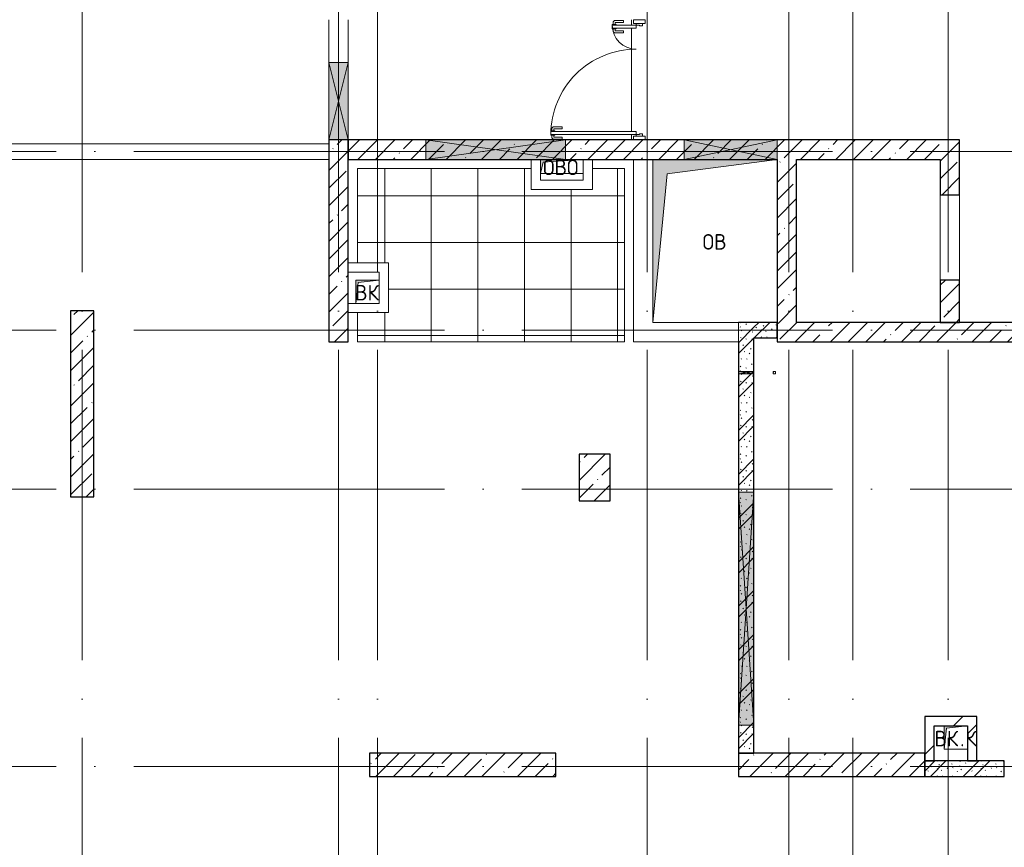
# Model space of a CAD drawing. Header units: millimetres. Extents: x -30540 to 175469, y -11730 to 122288.
# Tile 91 of 119: x 84699 to 97380, y 70835 to 81500. Entities that reach past the tile are written whole.
import ezdxf

# ---------------------------------------------------------------- set-up
doc = ezdxf.new("R2010")
doc.units = ezdxf.units.MM
doc.linetypes.add('ADSK_Линия сетки', pattern=[5000, 4000, -500, 0, -500])
for name, color, linetype, lineweight in [('A-____-NOTE-TEXT', 7, 'Continuous', 18), ('A-DOOR-____-MCUT', 7, 'Continuous', 9), ('A-DOOR-____-OTLN', 7, 'Continuous', 18), ('A-DOOR-FRAM-MCUT', 7, 'Continuous', 9), ('A-DOOR-OPNG-OTLN', 7, 'Continuous', 18), ('A-FLOR-____-OTLN', 7, 'Continuous', 18), ('A-FLOR-____-PATT', 7, 'Continuous', 18), ('A-GLAZ-____-MCUT', 7, 'Continuous', 9), ('A-GLAZ-____-OTLN', 7, 'Continuous', 18), ('A-GLAZ-CWMG-MCUT', 7, 'Continuous', 9), ('A-GLAZ-CWMG-OTLN', 7, 'Continuous', 18), ('A-WALL-____-MCUT', 7, 'Continuous', 40), ('A-WALL-____-OTLN', 7, 'Continuous', 18), ('A-WALL-____-PATT', 7, 'Continuous', 40), ('I-WALL-____-MCUT', 7, 'Continuous', 40), ('M-EQPM-____-OTLN', 7, 'Continuous', 18), ('S-COLS-____-MCUT', 7, 'Continuous', 40), ('S-COLS-____-OTLN', 7, 'Continuous', 18), ('S-GRID-____-OTLN', 7, 'Continuous', 9)]:
    doc.layers.add(name, color=color, linetype=linetype, lineweight=lineweight)
doc.styles.add('GOST Common', font='GOST_Common.ttf', dxfattribs={"height": 200})
pattern_1 = [(45, (0, 0), (-228.0985, 228.0985), []), (45, (228.1, 0), (-228.0985, 228.0985), [403.225, -80.645, 6.706, -73.939])]
pattern_2 = [(135, (300.56, 377.28), (-565.6854, 6e-14), [10, -790]), (135, (349.8, 474.73), (-565.6854, 6e-14), [10, -790]), (135, (423.93, 473.06), (-565.6854, 6e-14), [10, -790]), (135, (229.92, 447.9), (-565.6854, 6e-14), [10, -790]), (135, (155.08, 447.9), (-565.6854, 6e-14), [10, -790]), (135, (114.9, 369.03), (-565.6854, 6e-14), [10, -790]), (135, (132.43, 285.8), (-565.6854, 6e-14), [10, -790]), (135, (214.66, 322), (-565.6854, 6e-14), [10, -790]), (135, (198.16, 261.88), (-565.6854, 6e-14), [10, -790]), (135, (45.2, 272.9), (-565.6854, 6e-14), [10, -790]), (135, (42.32, 336.16), (-565.6854, 6e-14), [10, -790]), (135, (92.26, 192.24), (-565.6854, 6e-14), [10, -790]), (135, (7.07, 149.2), (-565.6854, 6e-14), [10, -790]), (135, (80.6, 95.1), (-565.6854, 6e-14), [10, -790]), (135, (79.53, 36.94), (-565.6854, 6e-14), [10, -790]), (135, (153.87, 74.56), (-565.6854, 6e-14), [10, -790]), (135, (228.35, 124.8), (-565.6854, 6e-14), [10, -790]), (135, (279.75, 180.4), (-565.6854, 6e-14), [10, -790]), (135, (282.9, 31.63), (-565.6854, 6e-14), [10, -790]), (135, (377.38, 53.45), (-565.6854, 6e-14), [10, -790]), (135, (352.28, 102.7), (-565.6854, 6e-14), [10, -790]), (135, (354.05, 0), (-565.6854, 6e-14), [10, -790]), (135, (553.23, 16.45), (-565.6854, 6e-14), [10, -790]), (135, (542.38, 63.45), (-565.6854, 6e-14), [10, -790]), (135, (536.58, 239.3), (-565.6854, 6e-14), [10, -790]), (135, (475.85, 203.9), (-565.6854, 6e-14), [10, -790]), (135, (475.85, 316.54), (-565.6854, 6e-14), [10, -790]), (135, (520.8, 408.7), (-565.6854, 6e-14), [10, -790]), (135, (551.1, 470.8), (-565.6854, 6e-14), [10, -790]), (135, (235.25, 537.93), (-565.6854, 6e-14), [10, -790]), (135, (407.25, 547.65), (-565.6854, 6e-14), [10, -790]), (135, (94.5, 558.6), (-565.6854, 6e-14), [10, -790]), (135, (46.4, 532.3), (-565.6854, 6e-14), [10, -790]), (135, (85.56, 465.04), (-565.6854, 6e-14), [10, -790]), (135, (355.53, 181.14), (-565.6854, 6e-14), [10, -790]), (135, (362.23, 243.6), (-565.6854, 6e-14), [10, -790]), (135, (413.45, 344.1), (-565.6854, 6e-14), [10, -790]), (135, (286.3, 273.25), (-565.6854, 6e-14), [10, -790]), (135, (423.02, 263.72), (-565.6854, 6e-14), [10, -790]), (135, (162.94, 190.2), (-565.6854, 6e-14), [10, -790]), (135, (470.25, 120.93), (-565.6854, 6e-14), [10, -790]), (135, (484.48, 9.78), (-565.6854, 6e-14), [10, -790]), (45, (0, 212.13), (-565.6854, 0), []), (45, (212.13, 0), (-565.6854, 0), []), (45, (353.55, 0), (-565.6854, 0), []), (45, (0, 353.55), (-565.6854, 0), [])]
pattern_3 = [(45, (0, 0), (-424.264, 424.264), []), (45, (0, 282.8), (-424.264, 424.264), [])]

# ---------------------------------------------------------------- blocks, each defined once
blk = doc.blocks.new('КР_Колонна_ЖБ_Прямоугольная - 400x600h_B40-2524595-01 ЭО')
at = {"layer": 'S-COLS-____-OTLN', "lineweight": 5, "true_color": 0xcccccc}
h = blk.add_hatch(dxfattribs=at)
h.set_pattern_fill('FP_59', color=254, style=0, pattern_type=2)
h.set_pattern_definition([(225, (92105.3, 75600), (228.0985, -228.0985), []), (225, (91877.2, 75600), (228.0985, -228.0985), [403.225, -80.645, 6.706, -73.939])])
h.paths.add_polyline_path([(-200, 300), (-200, -300), (200, -300), (200, 300)])
at = {"layer": 'S-COLS-____-MCUT', "color": 254, "lineweight": 30, "true_color": 0xcccccc}
for p, q in [((200, 300), (-200, 300)), ((-200, 300), (-200, -300)), ((200, -300), (200, 300)), ((-200, -300), (200, -300))]:
    blk.add_line(p, q, dxfattribs=at)
blk = doc.blocks.new('КР-Проем - Настраиваемый-3535845-01 ЭО')
at = {"layer": 'A-DOOR-OPNG-OTLN', "color": 254, "lineweight": 13, "true_color": 0xcccccc}
for p, q in [((-550, 125), (550, 125)), ((-550, -125), (550, -125))]:
    blk.add_line(p, q, dxfattribs=at)
blk = doc.blocks.new('КР_Колонна_ЖБ_Прямоугольная - 300x2400h_B40-V69-01 ЭО')
at = {"layer": 'S-COLS-____-OTLN', "lineweight": 5, "true_color": 0xcccccc}
h = blk.add_hatch(dxfattribs=at)
h.set_pattern_fill('FP_67', color=254, style=0, pattern_type=2)
h.set_pattern_definition([(225, (85505.3, 76550), (228.0985, -228.0985), []), (225, (85277.2, 76550), (228.0985, -228.0985), [403.225, -80.645, 6.706, -73.939])])
h.paths.add_polyline_path([(-150, 1200), (-150, -1200), (150, -1200), (150, 1200)])
at = {"layer": 'S-COLS-____-MCUT', "color": 254, "lineweight": 30, "true_color": 0xcccccc}
for p, q in [((150, 1200), (-150, 1200)), ((-150, 1200), (-150, -1200)), ((150, -1200), (150, 1200)), ((-150, -1200), (150, -1200))]:
    blk.add_line(p, q, dxfattribs=at)
blk = doc.blocks.new('КР_Колонна_ЖБ_Прямоугольная - 300x2400h_B40-V72-01 ЭО')
at = {"layer": 'S-COLS-____-OTLN', "lineweight": 5, "true_color": 0xcccccc}
h = blk.add_hatch(dxfattribs=at)
h.set_pattern_fill('FP_71', color=254, style=0, pattern_type=2)
h.set_pattern_definition([(135, (71900, -90405.3), (-228.0985, -228.0985), []), (135, (71900, -90177.2), (-228.0985, -228.0985), [403.225, -80.645, 6.706, -73.939])])
h.paths.add_polyline_path([(150, 1200), (-150, 1200), (-150, -1200), (150, -1200), (150, -540)])
at = {"layer": 'S-COLS-____-MCUT', "color": 254, "lineweight": 30, "true_color": 0xcccccc}
for p, q in [((150, 1200), (-150, 1200)), ((-150, 1200), (-150, -1200)), ((150, -1200), (150, 1200)), ((-150, -1200), (150, -1200))]:
    blk.add_line(p, q, dxfattribs=at)
blk = doc.blocks.new('АР_Дверь_Панель двупольная - АР_Дверь_Панель двупольная_Остекленная 1100_350-4608551-01 ЭО')
at = {"layer": 'A-DOOR-____-MCUT', "color": 254, "lineweight": 15, "true_color": 0xcccccc}
for p, q in [((-705, 40), (-705, 1140)), ((-705, 1140), (-665, 1140)), ((-665, 1140), (-665, 40)), ((705, 350), (665, 350)), ((665, 350), (665, 40)), ((705, 40), (705, 350)), ((-665, 40), (-705, 40)), ((665, 40), (705, 40))]:
    blk.add_line(p, q, dxfattribs=at)
at = {"layer": 'A-DOOR-____-OTLN', "color": 254, "lineweight": 5, "true_color": 0xcccccc}
for p, q in [((-765, 995), (-765, 1098)), ((-740, 995), (-740, 1098)), ((-713, 1127), (-735, 1127)), ((-713, 1102), (-735, 1102)), ((-713, 1140), (-713, 1090)), ((-705, 1140), (-713, 1140)), ((-713, 1090), (-705, 1090)), ((-665, 1140), (-657, 1140)), ((-657, 1090), (-665, 1090)), ((-657, 1140), (-657, 1090)), ((-657, 1127), (-635, 1127)), ((-657, 1102), (-635, 1102)), ((-630, 995), (-630, 1098)), ((-605, 995), (-605, 1098)), ((-740, 995), (-765, 995)), ((-630, 995), (-605, 995)), ((605, 205), (605, 308)), ((630, 205), (630, 308)), ((657, 337), (635, 337)), ((657, 312), (635, 312)), ((657, 350), (657, 300)), ((665, 350), (657, 350)), ((657, 300), (665, 300)), ((705, 350), (713, 350)), ((713, 300), (705, 300)), ((713, 350), (713, 300)), ((713, 337), (735, 337)), ((713, 312), (735, 312)), ((740, 205), (740, 308)), ((765, 205), (765, 308)), ((630, 205), (605, 205)), ((740, 205), (765, 205))]:
    blk.add_line(p, q, dxfattribs=at)
for centre, radius, start, end in [((-735, 1098), 30, 90, 180), ((-735, 1098), 4.99, 90, 180), ((-635, 1098), 30, 360, 90), ((-635, 1098), 4.99, 0, 90), ((635, 308), 30, 90, 180), ((635, 308), 4.99, 90, 180), ((735, 308), 30, 0, 90), ((735, 308), 4.99, 0, 90)]:
    blk.add_arc(centre, radius, start, end, dxfattribs=at)
at = {"layer": 'A-DOOR-____-OTLN', "color": 254, "lineweight": 13, "true_color": 0xcccccc}
for centre, radius, start, end in [((-705, 40), 1100, 0, 90), ((705, 40), 310, 90, 180)]:
    blk.add_arc(centre, radius, start, end, dxfattribs=at)
at = {"layer": 'A-DOOR-FRAM-MCUT', "color": 254, "lineweight": 15, "true_color": 0xcccccc}
for p, q in [((-725, 40), (-705, 40)), ((-725, -40), (-725, 40)), ((-705, 40), (-705, 0)), ((705, 0), (695, 0)), ((695, 0), (695, -40)), ((725, 40), (705, 40)), ((705, 40), (705, 0)), ((725, -40), (725, 40)), ((-695, -40), (-725, -40)), ((-705, 0), (-695, 0)), ((-695, 0), (-695, -40)), ((695, -40), (725, -40))]:
    blk.add_line(p, q, dxfattribs=at)
blk = doc.blocks.new('Прямоугольный импост - 150Х50-4608515-01 ЭО')
at = {"layer": 'A-GLAZ-CWMG-MCUT', "color": 254, "lineweight": 15, "true_color": 0xcccccc}
for p, q in [((-50, 75), (0, 75)), ((-50, 40), (-50, 75)), ((0, 75), (0, -75)), ((-50, -75), (-50, -40)), ((0, -75), (-50, -75))]:
    blk.add_line(p, q, dxfattribs=at)
blk = doc.blocks.new('Прямоугольный импост - 150Х50-4608517-01 ЭО')
at = {"layer": 'A-GLAZ-CWMG-MCUT', "color": 254, "lineweight": 15, "true_color": 0xcccccc}
for p, q in [((0, 75), (-50, 75)), ((-50, 75), (-50, 40)), ((0, -75), (0, 75)), ((-50, -40), (-50, -75)), ((-50, -75), (0, -75))]:
    blk.add_line(p, q, dxfattribs=at)
blk = doc.blocks.new('АР_Отверстие прямоугольное - ОВВ-4537655-01 ЭО')
at = {"layer": 'A-GLAZ-____-OTLN', "lineweight": 13, "true_color": 0xf9f9f9}
blk.add_hatch(color=7, dxfattribs=at).paths.add_polyline_path([(1625, -100), (1625, 100), (-1375, 100), (-1375, -100)])
at = {"layer": 'A-GLAZ-____-MCUT', "color": 254, "lineweight": 15, "true_color": 0xcccccc}
for p, q in [((-1375, 100), (-1375, -100)), ((1625, 100), (1625, -100))]:
    blk.add_line(p, q, dxfattribs=at)
at = {"layer": 'A-GLAZ-____-OTLN', "color": 254, "lineweight": 5, "true_color": 0xcccccc}
for p, q in [((1625, 100), (-1375, -100)), ((-1375, 100), (1625, -100))]:
    blk.add_line(p, q, dxfattribs=at)
at = {"layer": 'A-GLAZ-____-OTLN', "color": 254, "lineweight": 13, "true_color": 0xcccccc}
for p, q in [((1625, 100), (-1375, 100)), ((-1375, 100), (-1375, -100)), ((1625, -100), (1625, 100)), ((-1375, -100), (1625, -100))]:
    blk.add_line(p, q, dxfattribs=at)
blk = doc.blocks.new('АР_Отверстие прямоугольное - ОВВ-4591081-01 ЭО')
at = {"layer": 'A-GLAZ-____-OTLN', "lineweight": 13, "true_color": 0xf9f9f9}
blk.add_hatch(color=7, dxfattribs=at).paths.add_polyline_path([(35, 125), (-475, 125), (-475, -125), (725, -125), (725, 125)])
at = {"layer": 'A-GLAZ-____-MCUT', "color": 254, "lineweight": 15, "true_color": 0xcccccc}
for p, q in [((-475, 125), (-475, -125)), ((725, 125), (725, -125))]:
    blk.add_line(p, q, dxfattribs=at)
at = {"layer": 'A-GLAZ-____-OTLN', "color": 254, "lineweight": 5, "true_color": 0xcccccc}
for p, q in [((725, 125), (-475, -125)), ((-475, 125), (725, -125))]:
    blk.add_line(p, q, dxfattribs=at)
at = {"layer": 'A-GLAZ-____-OTLN', "color": 254, "lineweight": 13, "true_color": 0xcccccc}
for p, q in [((725, 125), (-475, 125)), ((-475, 125), (-475, -125)), ((725, -125), (725, 125)), ((-475, -125), (725, -125))]:
    blk.add_line(p, q, dxfattribs=at)
blk = doc.blocks.new('АР_Отверстие прямоугольное - ОВВ-4522160-01 ЭО')
at = {"layer": 'A-GLAZ-____-OTLN', "lineweight": 13, "true_color": 0xf9f9f9}
blk.add_hatch(color=7, dxfattribs=at).paths.add_polyline_path([(700, -125), (1025, -125), (1025, 125), (-775, 125), (-775, -125)])
at = {"layer": 'A-GLAZ-____-MCUT', "color": 254, "lineweight": 15, "true_color": 0xcccccc}
for p, q in [((-775, 125), (-775, -125)), ((1025, 125), (1025, -125))]:
    blk.add_line(p, q, dxfattribs=at)
at = {"layer": 'A-GLAZ-____-OTLN', "color": 254, "lineweight": 5, "true_color": 0xcccccc}
for p, q in [((1025, 125), (-775, -125)), ((-775, 125), (1025, -125))]:
    blk.add_line(p, q, dxfattribs=at)
at = {"layer": 'A-GLAZ-____-OTLN', "color": 254, "lineweight": 13, "true_color": 0xcccccc}
for p, q in [((1025, 125), (-775, 125)), ((-775, 125), (-775, -125)), ((1025, -125), (1025, 125)), ((-775, -125), (1025, -125))]:
    blk.add_line(p, q, dxfattribs=at)
blk = doc.blocks.new('АР_Проем - Настраиваемый-3611146-01 ЭО')
at = {"layer": 'A-DOOR-OPNG-OTLN', "color": 254, "lineweight": 13, "true_color": 0xcccccc}
for p, q in [((-775, 125), (225, 125)), ((225, 125), (775, 125)), ((-775, -125), (225, -125)), ((225, -125), (775, -125))]:
    blk.add_line(p, q, dxfattribs=at)
blk = doc.blocks.new('АР_Отверстие прямоугольное - ОВВ-4520630-01 ЭО')
at = {"layer": 'A-GLAZ-____-OTLN', "lineweight": 13, "true_color": 0xf9f9f9}
blk.add_hatch(color=7, dxfattribs=at).paths.add_polyline_path([(-375, -125), (625, -125), (625, 125), (-375, 125)])
at = {"layer": 'A-GLAZ-____-MCUT', "color": 254, "lineweight": 15, "true_color": 0xcccccc}
for p, q in [((-375, 125), (-375, -125)), ((625, 125), (625, -125))]:
    blk.add_line(p, q, dxfattribs=at)
at = {"layer": 'A-GLAZ-____-OTLN', "color": 254, "lineweight": 5, "true_color": 0xcccccc}
for p, q in [((625, 125), (-375, -125)), ((-375, 125), (625, -125))]:
    blk.add_line(p, q, dxfattribs=at)
at = {"layer": 'A-GLAZ-____-OTLN', "color": 254, "lineweight": 13, "true_color": 0xcccccc}
for p, q in [((625, 125), (-375, 125)), ((-375, 125), (-375, -125)), ((625, -125), (625, 125)), ((-375, -125), (625, -125))]:
    blk.add_line(p, q, dxfattribs=at)
blk = doc.blocks.new('АР_Отверстие прямоугольное - ВК_ПоливКР-4766028-01 ЭО')
at = {"layer": 'A-GLAZ-____-OTLN', "lineweight": 13, "true_color": 0xf9f9f9}
blk.add_hatch(color=7, dxfattribs=at).paths.add_polyline_path([(110, -100), (140, -100), (140, 100), (110, 100)])
at = {"layer": 'A-GLAZ-____-MCUT', "color": 254, "lineweight": 15, "true_color": 0xcccccc}
for p, q in [((110, 100), (110, -100)), ((140, 100), (140, -100))]:
    blk.add_line(p, q, dxfattribs=at)
at = {"layer": 'A-GLAZ-____-OTLN', "color": 254, "lineweight": 5, "true_color": 0xcccccc}
for p, q in [((140, 100), (110, -100)), ((110, 100), (140, -100))]:
    blk.add_line(p, q, dxfattribs=at)
at = {"layer": 'A-GLAZ-____-OTLN', "color": 254, "lineweight": 13, "true_color": 0xcccccc}
for p, q in [((140, 100), (110, 100)), ((110, 100), (110, -100)), ((140, -100), (140, 100)), ((110, -100), (140, -100))]:
    blk.add_line(p, q, dxfattribs=at)
blk = doc.blocks.new('АР_Канал вертикальный прямоугольный - ВК_К-3183578-01 ЭО')
at = {"layer": 'M-EQPM-____-OTLN', "lineweight": 13, "true_color": 0xe2e2e2}
blk.add_hatch(color=254, dxfattribs=at).paths.add_polyline_path([(-150, -150), (-120, 120), (150, 150), (-150, 150)])
at = {"layer": 'M-EQPM-____-OTLN', "color": 253, "lineweight": 13, "true_color": 0xaaaaaa}
for p, q in [((150, 150), (-150, 150)), ((-150, 150), (-150, -150)), ((150, 150), (-150, 150)), ((-150, 150), (-150, -150)), ((-150, -150), (-150, 150)), ((-150, 150), (150, 150)), ((-120, 120), (150, 150)), ((-120, 120), (150, 150)), ((150, -150), (150, 150)), ((150, 150), (150, -150)), ((-150, -150), (-120, 120)), ((-150, -150), (-120, 120)), ((-150, -150), (150, -150)), ((150, -150), (-150, -150))]:
    blk.add_line(p, q, dxfattribs=at)
blk = doc.blocks.new('АР_Канал вертикальный прямоугольный - ОВ-3229729-01 ЭО')
at = {"layer": 'M-EQPM-____-OTLN', "lineweight": 13, "true_color": 0xe2e2e2}
blk.add_hatch(color=254, dxfattribs=at).paths.add_polyline_path([(-800, -1050), (-615, 865), (800, 1050), (-800, 1050), (-800, 743)])
at = {"layer": 'M-EQPM-____-OTLN', "color": 253, "lineweight": 13, "true_color": 0xaaaaaa}
for p, q in [((800, 1050), (-800, 1050)), ((-800, 1050), (-800, -1050)), ((800, 1050), (-800, 1050)), ((-800, 1050), (-800, -1050)), ((-800, -1050), (-800, 1050)), ((-800, 1050), (800, 1050)), ((-615, 865), (800, 1050)), ((-615, 865), (800, 1050)), ((800, -1050), (800, 1050)), ((800, 1050), (800, -1050)), ((-800, -1050), (-615, 865)), ((-800, -1050), (-615, 865)), ((-800, -1050), (800, -1050)), ((800, -1050), (-800, -1050))]:
    blk.add_line(p, q, dxfattribs=at)
blk = doc.blocks.new('АР_Канал вертикальный прямоугольный - ВК-2684055-01 ЭО')
at = {"layer": 'M-EQPM-____-OTLN', "lineweight": 13, "true_color": 0xe2e2e2}
blk.add_hatch(color=254, dxfattribs=at).paths.add_polyline_path([(-150, -150), (-120, 120), (150, 150), (-150, 150)])
at = {"layer": 'M-EQPM-____-OTLN', "color": 253, "lineweight": 13, "true_color": 0xaaaaaa}
for p, q in [((150, 150), (-150, 150)), ((-150, 150), (-150, -150)), ((150, 150), (-150, 150)), ((-150, 150), (-150, -150)), ((-150, -150), (-150, 150)), ((-150, 150), (150, 150)), ((-120, 120), (150, 150)), ((-120, 120), (150, 150)), ((150, -150), (150, 150)), ((150, 150), (150, -150)), ((-150, -150), (-120, 120)), ((-150, -150), (-120, 120)), ((-150, -150), (150, -150)), ((150, -150), (-150, -150))]:
    blk.add_line(p, q, dxfattribs=at)
blk = doc.blocks.new('АР_Канал вертикальный прямоугольный - ОВО-3229724-01 ЭО')
at = {"layer": 'M-EQPM-____-OTLN', "lineweight": 13, "true_color": 0xe2e2e2}
blk.add_hatch(color=254, dxfattribs=at).paths.add_polyline_path([(-275, -90), (-238.5, 53.5), (275, 90), (-275, 90)])
at = {"layer": 'M-EQPM-____-OTLN', "color": 253, "lineweight": 13, "true_color": 0xaaaaaa}
for p, q in [((275, 90), (-275, 90)), ((-275, 90), (-275, -90)), ((275, 90), (-275, 90)), ((-275, 90), (-275, -90)), ((-275, -90), (-275, 90)), ((-275, 90), (275, 90)), ((-275, -90), (-238.5, 53.5)), ((-275, -90), (-238.5, 53.5)), ((-238.5, 53.5), (275, 90)), ((-238.5, 53.5), (275, 90)), ((275, -90), (275, 90)), ((275, 90), (275, -90)), ((-275, -90), (275, -90)), ((275, -90), (-275, -90))]:
    blk.add_line(p, q, dxfattribs=at)
blk = doc.blocks.new('АР_Канал вертикальный прямоугольный - ВК_ПоливКР-4769424-01 ЭО')
at = {"layer": 'M-EQPM-____-OTLN', "lineweight": 13, "true_color": 0xe2e2e2}
blk.add_hatch(color=254, dxfattribs=at).paths.add_polyline_path([(-15, -15), (-12, 12), (15, 15), (-15, 15)])
at = {"layer": 'M-EQPM-____-OTLN', "color": 253, "lineweight": 13, "true_color": 0xaaaaaa}
for p, q in [((15, 15), (-15, 15)), ((-15, 15), (-15, -15)), ((15, 15), (-15, 15)), ((-15, 15), (-15, -15)), ((-15, -15), (-15, 15)), ((-15, 15), (15, 15)), ((-15, -15), (-12, 12)), ((-15, -15), (-12, 12)), ((-12, 12), (15, 15)), ((-12, 12), (15, 15)), ((15, -15), (15, 15)), ((15, 15), (15, -15)), ((-15, -15), (15, -15)), ((15, -15), (-15, -15))]:
    blk.add_line(p, q, dxfattribs=at)
blk = doc.blocks.new('Наметкина 10_РД_АР_К3_отсоединено_rvt-1-01 ЭО')
at = {"layer": 'A-FLOR-____-PATT', "lineweight": 5, "true_color": 0xe4e4e4}
h = blk.add_hatch(dxfattribs=at)
h.set_pattern_fill('FP_84', color=254, style=0, pattern_type=2)
h.set_pattern_definition([(0, (0, 48), (0, 599.85), []), (90, (0, 48), (-600, 4e-14), [])])
h.paths.add_polyline_path([(92487, 77350), (92487, 79582), (92075, 79582), (92075, 79310), (91285, 79310), (91285, 79582), (89048, 79582), (89048, 78365), (89450, 78365), (89450, 77725), (89048, 77725), (89048, 77350), (89866, 77350)])
at = {"layer": 'A-WALL-____-PATT', "lineweight": 5, "true_color": 0xcccccc}
h = blk.add_hatch(dxfattribs=at)
h.set_pattern_fill('FP_27', color=254, style=0, pattern_type=2)
h.set_pattern_definition(pattern_1)
h.paths.add_polyline_path([(88930, 77350), (88930, 79950), (88680, 79950), (88680, 77350)])
h = blk.add_hatch(dxfattribs=at)
h.set_pattern_fill('FP_27', color=254, style=0, pattern_type=2)
h.set_pattern_definition(pattern_1)
h.paths.add_polyline_path([(96555, 79700), (96555, 79950), (88930, 79950), (88930, 79700), (94705, 79700)])
h = blk.add_hatch(dxfattribs=at)
h.set_pattern_fill('FP_27', color=254, style=0, pattern_type=2)
h.set_pattern_definition(pattern_1)
h.paths.add_polyline_path([(96805, 77600), (96805, 78145), (96555, 78145), (96555, 77600)])
h.paths.add_polyline_path([(96805, 79245), (96805, 79950), (96555, 79950), (96555, 79245)])
h = blk.add_hatch(dxfattribs=at)
h.set_pattern_fill('FP_27', color=254, style=0, pattern_type=2)
h.set_pattern_definition(pattern_1)
h.paths.add_polyline_path([(94705, 77600), (94705, 79700), (94455, 79700), (94455, 77600)])
h = blk.add_hatch(dxfattribs=at)
h.set_pattern_fill('FP_51', color=254, style=0, pattern_type=2)
h.set_pattern_definition(pattern_2)
h.paths.add_polyline_path([(93955, 72050), (94155, 72050), (94155, 77600), (93955, 77600), (93955, 72410)])
h = blk.add_hatch(dxfattribs=at)
h.set_pattern_fill('FP_51', color=254, style=0, pattern_type=2)
h.set_pattern_definition(pattern_2)
h.paths.add_polyline_path([(94455, 77400), (94455, 77600), (94155, 77600), (94155, 77400)])
h = blk.add_hatch(dxfattribs=at)
h.set_pattern_fill('FP_27', color=254, style=0, pattern_type=2)
h.set_pattern_definition(pattern_1)
h.paths.add_polyline_path([(98460, 77350), (98855, 77350), (98855, 77600), (94455, 77600), (94455, 77350), (98405, 77350)])
h = blk.add_hatch(dxfattribs=at)
h.set_pattern_fill('FP_52', color=254, style=0, pattern_type=2)
h.set_pattern_definition(pattern_3)
h.paths.add_polyline_path([(96905, 72400), (96905, 72520), (96355, 72520), (96355, 72400), (96635, 72400)])
h = blk.add_hatch(dxfattribs=at)
h.set_pattern_fill('FP_52', color=254, style=0, pattern_type=2)
h.set_pattern_definition(pattern_3)
h.paths.add_polyline_path([(97025, 71950), (97025, 72520), (96905, 72520), (96905, 71950)])
h = blk.add_hatch(dxfattribs=at)
h.set_pattern_fill('FP_52', color=254, style=0, pattern_type=2)
h.set_pattern_definition(pattern_3)
h.paths.add_polyline_path([(96475, 71950), (96475, 72400), (96355, 72400), (96355, 71950)])
h = blk.add_hatch(dxfattribs=at)
h.set_pattern_fill('FP_27', color=254, style=0, pattern_type=2)
h.set_pattern_definition(pattern_1)
h.paths.add_polyline_path([(96355, 71750), (96355, 72050), (93955, 72050), (93955, 71750)])
h = blk.add_hatch(dxfattribs=at)
h.set_pattern_fill('FP_51', color=254, style=0, pattern_type=2)
h.set_pattern_definition(pattern_2)
h.paths.add_polyline_path([(97380, 71750), (97380, 71950), (96355, 71950), (96355, 71750)])
at = {"layer": 'A-FLOR-____-OTLN', "color": 254, "lineweight": 13, "true_color": 0xcccccc}
for p, q in [((88680, 80950), (88680, 81500)), ((88930, 81500), (88930, 80950)), ((92580, 81500), (92580, 81430)), ((92580, 81390), (92580, 80060)), ((88680, 79950), (88680, 80950)), ((88930, 80950), (88930, 79950)), ((79185, 79900), (88680, 79900)), ((88680, 79900), (79185, 79900)), ((92580, 80020), (92580, 79950)), ((72085, 79700), (88680, 79700)), ((89048, 79582), (91285, 79582)), ((89048, 78365), (89048, 79582)), ((92075, 79582), (92487, 79582)), ((92487, 79582), (92487, 77350)), ((96805, 79245), (96805, 78145)), ((89048, 77350), (89048, 77725)), ((92487, 77350), (89048, 77350))]:
    blk.add_line(p, q, dxfattribs=at)
at = {"layer": 'A-WALL-____-MCUT', "color": 254, "lineweight": 30, "true_color": 0xcccccc}
for p, q in [((88680, 79950), (88680, 77350)), ((88930, 79950), (88680, 79950)), ((88930, 77350), (88930, 79950)), ((89930, 79950), (88930, 79950)), ((88930, 79950), (88930, 79700)), ((91730, 79950), (89930, 79950)), ((93255, 79950), (91730, 79950)), ((94455, 79950), (93255, 79950)), ((96555, 79950), (94455, 79950)), ((96805, 79950), (96555, 79950)), ((96805, 79245), (96805, 79950)), ((88930, 79700), (89930, 79700)), ((89930, 79700), (91730, 79700)), ((91730, 79700), (92605, 79700)), ((92605, 79700), (92855, 79700)), ((92855, 79700), (93255, 79700)), ((93255, 79700), (94455, 79700)), ((94455, 79700), (94455, 77600)), ((94705, 79700), (96555, 79700)), ((94705, 77600), (94705, 79700)), ((96555, 79700), (96555, 79245)), ((96555, 79245), (96805, 79245)), ((96555, 78145), (96555, 77600)), ((96805, 78145), (96555, 78145)), ((96805, 77600), (96805, 78145)), ((94155, 77600), (93955, 77600)), ((94455, 77600), (94455, 77350)), ((97560, 77600), (94705, 77600)), ((96555, 77600), (96805, 77600)), ((94155, 76965), (94155, 77400)), ((88680, 77350), (88930, 77350)), ((93955, 77350), (93955, 76965)), ((94455, 77350), (97560, 77350)), ((93955, 76965), (93955, 76935)), ((93955, 76935), (93955, 75410)), ((94155, 76935), (94155, 76965)), ((94155, 75410), (94155, 76935)), ((93955, 75410), (93955, 72410)), ((94155, 72410), (94155, 75410)), ((93955, 72410), (93955, 72050)), ((94155, 72050), (94155, 72410)), ((96355, 72050), (93955, 72050)), ((93955, 72050), (93955, 71750)), ((93955, 72050), (94155, 72050)), ((96355, 71750), (96355, 72050)), ((97380, 71950), (96355, 71950)), ((96355, 71950), (96355, 71750)), ((97380, 71750), (97380, 71950)), ((93955, 71750), (96355, 71750)), ((96355, 71750), (97380, 71750))]:
    blk.add_line(p, q, dxfattribs=at)
at = {"layer": 'A-WALL-____-OTLN', "color": 254, "lineweight": 13, "true_color": 0xcccccc}
for p, q in [((91285, 79310), (91285, 79700)), ((91405, 79700), (91405, 79430)), ((91955, 79430), (91955, 79700)), ((92075, 79700), (92075, 79310)), ((92605, 77350), (92605, 79700)), ((92855, 79700), (92605, 79700)), ((92855, 79700), (92855, 77600)), ((91405, 79430), (91955, 79430)), ((91285, 79310), (91405, 79310)), ((91955, 79310), (91405, 79310)), ((91955, 79310), (92075, 79310)), ((88930, 78365), (89450, 78365)), ((89450, 78245), (89450, 78365)), ((89330, 78245), (88930, 78245)), ((89330, 77845), (89330, 78245)), ((89450, 78245), (89450, 77845)), ((88930, 77845), (89330, 77845)), ((89450, 77725), (89450, 77845)), ((89450, 77725), (88930, 77725)), ((92855, 77600), (93955, 77600)), ((93955, 77600), (93955, 77350)), ((92605, 77350), (92855, 77350)), ((93955, 77350), (92855, 77350))]:
    blk.add_line(p, q, dxfattribs=at)
at = {"layer": 'I-WALL-____-MCUT', "color": 254, "lineweight": 30, "true_color": 0xcccccc}
for p, q in [((94455, 77600), (94155, 77600)), ((94455, 77400), (94455, 77600)), ((94155, 77400), (94455, 77400)), ((96905, 72520), (96355, 72520)), ((96355, 72520), (96355, 72400)), ((97025, 72520), (96905, 72520)), ((97025, 71950), (97025, 72520)), ((96355, 72400), (96355, 71950)), ((96475, 72400), (96905, 72400)), ((96475, 71950), (96475, 72400)), ((96905, 72400), (96905, 71950)), ((96355, 71950), (96475, 71950)), ((96905, 71950), (97025, 71950))]:
    blk.add_line(p, q, dxfattribs=at)
at = {"layer": 'A-DOOR-____-OTLN', "color": 254, "lineweight": 13, "true_color": 0xcccccc}
for name, p, rotation in [('АР_Проем - Настраиваемый-3611146-01 ЭО', (88805, 80725), 89.9999999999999), ('АР_Дверь_Панель двупольная - АР_Дверь_Панель двупольная_Остекленная 1100_350-4608551-01 ЭО', (92680, 80725), 89.99999999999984), ('КР-Проем - Настраиваемый-3535845-01 ЭО', (96680, 78695), 90)]:
    blk.add_blockref(name, p, dxfattribs=dict(at, rotation=rotation))
at = {"layer": 'A-GLAZ-____-OTLN', "color": 254, "lineweight": 13, "true_color": 0xcccccc}
for name, p, rotation in [('АР_Отверстие прямоугольное - ОВВ-4520630-01 ЭО', (88805, 80325), 89.9999999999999), ('АР_Отверстие прямоугольное - ОВВ-4591081-01 ЭО', (93980, 79825), 180), ('АР_Отверстие прямоугольное - ВК_ПоливКР-4766028-01 ЭО', (94055, 76825), 89.9999999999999), ('АР_Отверстие прямоугольное - ОВВ-4537655-01 ЭО', (94055, 74035), 269.9999999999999)]:
    blk.add_blockref(name, p, dxfattribs=dict(at, rotation=rotation))
blk.add_blockref('АР_Отверстие прямоугольное - ОВВ-4522160-01 ЭО', (90705, 79825), dxfattribs=at)
at = {"layer": 'A-GLAZ-CWMG-OTLN', "color": 254, "lineweight": 13, "true_color": 0xcccccc, "rotation": 89.99999999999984}
blk.add_blockref('Прямоугольный импост - 150Х50-4608517-01 ЭО', (92680, 81500), dxfattribs=at)
at = {"layer": 'A-GLAZ-CWMG-OTLN', "color": 254, "lineweight": 13, "true_color": 0xcccccc, "extrusion": (0, 0, -1), "rotation": 270.0000000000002}
blk.add_blockref('Прямоугольный импост - 150Х50-4608515-01 ЭО', (-92680, 79950), dxfattribs=at)
at = {"layer": 'M-EQPM-____-OTLN', "color": 253, "lineweight": 5, "true_color": 0xaaaaaa}
for name, p in [('АР_Канал вертикальный прямоугольный - ОВО-3229724-01 ЭО', (91680, 79610)), ('АР_Канал вертикальный прямоугольный - ОВ-3229729-01 ЭО', (93655, 78650)), ('АР_Канал вертикальный прямоугольный - ВК-2684055-01 ЭО', (89180, 77995)), ('АР_Канал вертикальный прямоугольный - ВК_ПоливКР-4769424-01 ЭО', (94420, 76950)), ('АР_Канал вертикальный прямоугольный - ВК_К-3183578-01 ЭО', (96755, 72250))]:
    blk.add_blockref(name, p, dxfattribs=at)
at = {"layer": 'S-COLS-____-OTLN', "color": 254, "lineweight": 13, "true_color": 0xcccccc}
for name, p, rotation in [('КР_Колонна_ЖБ_Прямоугольная - 300x2400h_B40-V69-01 ЭО', (85505, 76550), 180), ('КР_Колонна_ЖБ_Прямоугольная - 400x600h_B40-2524595-01 ЭО', (92105, 75600), 180), ('КР_Колонна_ЖБ_Прямоугольная - 300x2400h_B40-V72-01 ЭО', (90405, 71900), 269.9999999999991)]:
    blk.add_blockref(name, p, dxfattribs=dict(at, rotation=rotation))
at = {"layer": 'A-____-NOTE-TEXT', "color": 253, "lineweight": 5, "true_color": 0xaaaaaa, "char_height": 200, "attachment_point": 1, "style": 'GOST Common'}
for s, insert, width in [('ОВО', (91438, 79697), 593.25), ('ОВ', (93493, 78737), 400.84), ('ВК', (89018, 78082), 400.84), ('ВК', (96480, 72337), 400.84), ('\\fGOST Common|b0|i0|c204|p34|;К', (96877, 72337), 192.4), ('\\fGOST Common|b0|i0|c204|p34|;.', (96811, 72337), 80.17)]:
    blk.add_mtext(s, dxfattribs=dict(at, insert=insert, width=width))

msp = doc.modelspace()

# ---------------------------------------------------------------- linework, layer by layer
at = {"layer": 'S-GRID-____-OTLN', "color": 253, "linetype": 'ADSK_Линия сетки', "true_color": 0xaaaaaa}
for p, q in [((85505.3, 53245.6), (85505.3, 100101.1)), ((88805.3, 53245.6), (88805.3, 100101.1)), ((92780.3, 53245.6), (92780.3, 100101.1)), ((94605.3, 53245.6), (94605.3, 100101.1)), ((89305.3, 53245.6), (89305.3, 97561.1)), ((95430.3, 53245.6), (95430.3, 97561.1)), ((96655.3, 53245.6), (96655.3, 97561.1)), ((135169, 79800), (62296.8, 79800)), ((135169, 77500), (62296.8, 77500)), ((135169, 75450), (62296.8, 75450)), ((135169, 71875), (62296.8, 71875))]:
    msp.add_line(p, q, dxfattribs=at)

# ---------------------------------------------------------------- block references
at = {"lineweight": 5}
msp.add_blockref('Наметкина 10_РД_АР_К3_отсоединено_rvt-1-01 ЭО', (0, 0), dxfattribs=at)

doc.saveas('drawing.dxf')
